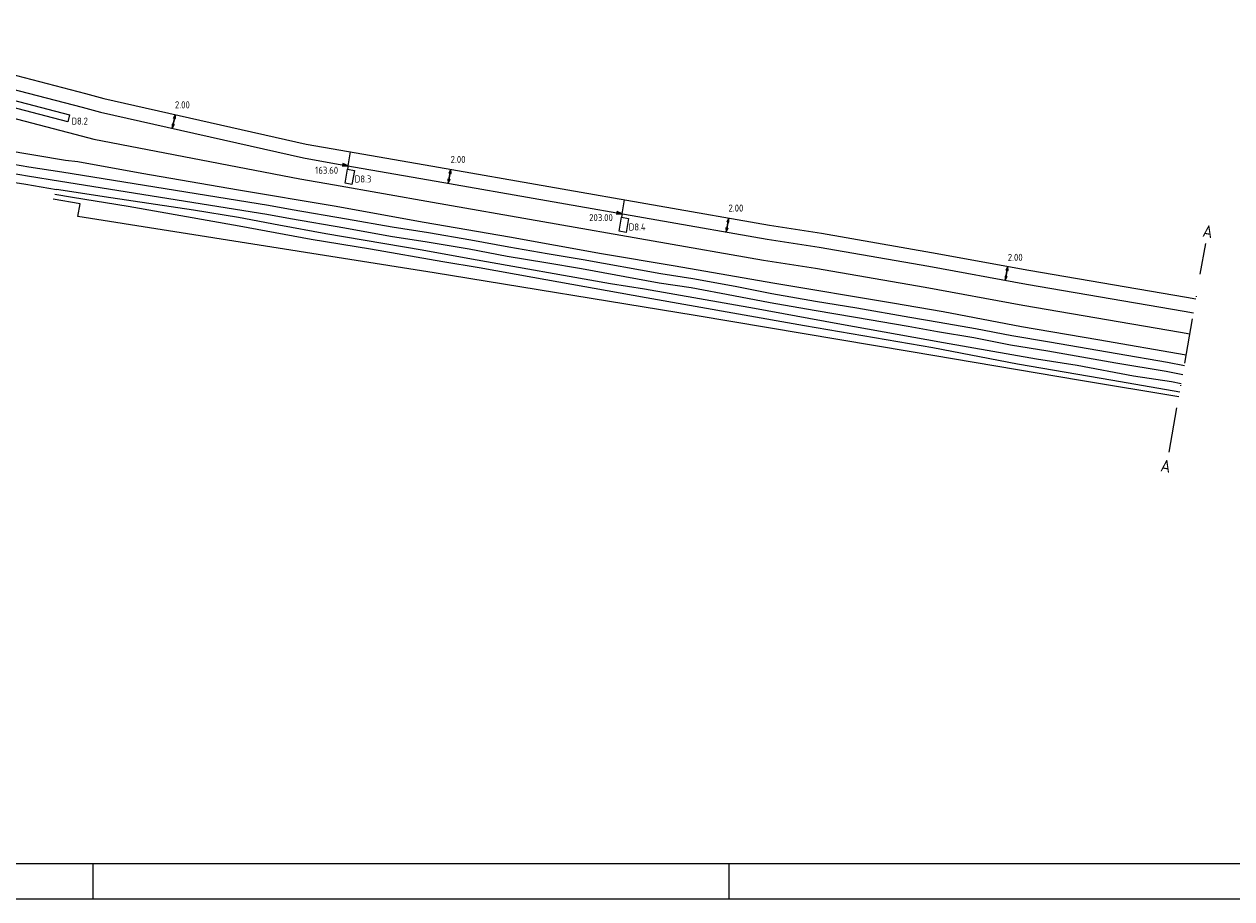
# Model space of a CAD drawing. Extents: x 272479 to 273074, y 965943 to 966363.
# Tile 8 of 29: x 272791 to 272962, y 965943 to 966067. Entities that reach past the tile are written whole.
import ezdxf
from ezdxf.enums import TextEntityAlignment as Align

# ---------------------------------------------------------------- set-up
doc = ezdxf.new("R2010")
doc.units = 0
doc.header["$LTSCALE"] = 0.25
doc.header["$MEASUREMENT"] = 0
doc.linetypes.add('DASHDOTX2', pattern=[50.8, 25.4, -12.7, 0, -12.7])
doc.layers.get('0').update_dxf_attribs({"linetype": 'CONTINUOUS'})
for name, color, linetype in [('01-CALQUE', 1, 'CONTINUOUS'), ('KABEL-500', 3, 'CONTINUOUS'), ('LUS-T-CODE', 1, 'CONTINUOUS'), ('LUSSEN', 7, 'CONTINUOUS'), ('MAAT-T-CODE', 7, 'CONTINUOUS'), ('MAATVOERING', 7, 'CONTINUOUS'), ('MARKERING', 9, 'CONTINUOUS'), ('ONDERGROND', 7, 'CONTINUOUS'), ('TXT-035', 2, 'CONTINUOUS'), ('UITSLIJPER', 1, 'CONTINUOUS')]:
    doc.layers.add(name, color=color, linetype=linetype)
doc.styles.add('I020-1', font='ISO', dxfattribs={"height": 2})
doc.styles.add('ISO', font='isocp.shx')

# ---------------------------------------------------------------- blocks, each defined once
blk = doc.blocks.new('NB_KAA0')
at = {"color": 1}
for p, q in [((644, 0), (644, 10)), ((824, 0), (824, 10))]:
    blk.add_line(p, q, dxfattribs=at)
blk.add_lwpolyline([(1189, 0), (1189, 841), (0, 841), (0, 0)], close=True, dxfattribs=at)
at = {"color": 5}
blk.add_lwpolyline([(1179, 10), (1179, 831), (25, 831), (25, 10)], close=True, dxfattribs=at)
at = {"color": 1, "style": 'ISO', "width": 0.8}
blk.add_attdef('PLOTDATUM', (23, 10), '', height=2, rotation=90, dxfattribs=at)
blk.add_attdef('FILENAAM', text='', height=2, dxfattribs=at).set_placement((1179, 7), align=Align.RIGHT)
blk = doc.blocks.new('V_20X1')
blk.add_lwpolyline([(0.5, 0), (0.5, -20), (-0.5, -20), (-0.5, 0)], close=True)
at = {"layer": 'LUS-T-CODE', "style": 'I020-1'}
blk.add_attdef('LUS', text='', height=1, rotation=270, dxfattribs=at).set_placement((0.01, -21.61), align=Align.MIDDLE)
blk = doc.blocks.new('V_1X2')
blk.add_lwpolyline([(-1, 0), (1, 0), (1, -1), (-1, -1), (-1, 0)])
at = {"layer": 'LUS-T-CODE', "style": 'I020-1'}
blk.add_attdef('LUS', text='', height=1, rotation=270, dxfattribs=at).set_placement((0.02, -2.42), align=Align.MIDDLE)
blk = doc.blocks.new('V_P2')
for p, q in [((0, 0), (0.78, 0.19)), ((0, 0), (0.78, 0.15)), ((0, 0), (0.78, 0.1)), ((0.78, 0.06), (0, 0)), ((0, 0), (0.78, 0.05)), ((0.78, 0.04), (0, 0)), ((0, 0), (0.78, 0)), ((0.78, -0.19), (0, 0)), ((0, 0), (0.78, -0.1)), ((0, 0), (0.78, -0.15)), ((0, 0), (0.78, -0.05)), ((0, 0), (0.78, 0)), ((0.78, -0.19), (0.78, 0.19))]:
    blk.add_line(p, q)
for points in [[(0.78, 0.18), (0, 0)], [(0, 0), (0.78, 0.17)], [(0.78, 0.16), (0, 0)], [(0.78, 0.13), (0, 0)], [(0, 0), (0.78, 0.12)], [(0.78, 0.11), (0, 0)], [(0.78, 0.08), (0, 0)], [(0, 0), (0.78, 0.07)], [(0, 0), (0.78, 0.03)], [(0.78, 0.01), (0, 0)], [(0.78, -0.18), (0, 0)], [(0, 0), (0.78, -0.17)], [(0.78, -0.16), (0, 0)], [(0.78, -0.13), (0, 0)], [(0, 0), (0.78, -0.12)], [(0.78, -0.11), (0, 0)], [(0, 0), (0.78, -0.07)], [(0.78, -0.04), (0, 0)], [(0, 0), (0.78, -0.03)], [(0.78, -0.06), (0, 0)], [(0.78, -0.08), (0, 0)], [(0.78, -0.01), (0, 0)]]:
    blk.add_lwpolyline(points)
at = {"layer": 'MAAT-T-CODE', "style": 'I020-1'}
blk.add_attdef('MAAT', text='', height=1, dxfattribs=at).set_placement((1.5, 0), align=Align.MIDDLE)
blk = doc.blocks.new('V_PLS')
at = {"layer": 'MAATVOERING'}
for points in [[(0.57, 0.14), (0, 0)], [(0.57, 0.12), (0, 0)], [(0.57, 0.11), (0, 0)], [(0.57, 0.09), (0, 0)], [(0.57, 0.07), (0, 0)], [(0.57, 0.05), (0, 0)], [(0.57, 0.04), (0, 0)], [(0.57, 0.02), (0, 0)], [(0.57, -0.12), (0, 0)], [(0.57, -0.09), (0, 0)], [(0.57, -0.05), (0, 0)], [(0.57, -0.02), (0, 0)], [(0.57, -0.14), (0, 0)], [(0.57, -0.04), (0, 0)], [(0.57, -0.07), (0, 0)], [(0.57, -0.11), (0, 0)], [(0, 0), (0.57, 0)], [(1, 0), (0, 0)], [(0.57, -0.14), (0.57, 0.14)]]:
    blk.add_lwpolyline(points, dxfattribs=at)
blk = doc.blocks.new('V_PRS')
at = {"layer": 'MAATVOERING'}
for points in [[(0, 0), (-1, 0)], [(-0.57, 0.14), (-0.57, -0.14)], [(-0.57, 0.14), (0, 0)], [(-0.57, 0.12), (0, 0)], [(-0.57, 0.11), (0, 0)], [(-0.57, 0.09), (0, 0)], [(-0.57, 0.07), (0, 0)], [(-0.57, 0.05), (0, 0)], [(-0.57, 0.04), (0, 0)], [(-0.57, 0.02), (0, 0)], [(-0.57, -0.11), (0, 0)], [(-0.57, -0.07), (0, 0)], [(-0.57, -0.04), (0, 0)], [(0, 0), (-0.57, 0)], [(-0.57, -0.02), (0, 0)], [(-0.57, -0.05), (0, 0)], [(-0.57, -0.09), (0, 0)], [(-0.57, -0.12), (0, 0)], [(-0.57, -0.14), (0, 0)]]:
    blk.add_lwpolyline(points, dxfattribs=at)
at = {"layer": 'MAAT-T-CODE', "style": 'I020-1'}
blk.add_attdef('MAAT', text='', height=1, dxfattribs=at).set_placement((-2.5, 0), align=Align.MIDDLE)

msp = doc.modelspace()

# ---------------------------------------------------------------- linework, layer by layer
at = {"layer": 'KABEL-500'}
for p, q in [((272837.2, 966046.71), (272837.54, 966048.68)), ((272876.01, 966039.91), (272876.35, 966041.88))]:
    msp.add_line(p, q, dxfattribs=at)
msp.add_lwpolyline([(272764.78, 966064.66), (272764.78, 966064.66), (272764.78, 966064.66), (272769.01, 966064.13), (272779.34, 966062.31), (272800.04, 966056.92), (272802.6, 966056.25), (272831.28, 966049.77), (272836.15, 966048.92), (272849.99, 966046.5), (272896.84, 966038.29), (272904.2, 966037.14), (272919.78, 966034.43), (272933.57, 966031.9), (272955.9, 966028.09), (272957.23, 966027.86)], dxfattribs=at)
at = {"layer": 'MAATVOERING'}
for p, q in [((272812.31, 966052.01), (272812.75, 966053.96)), ((272851.38, 966044.23), (272851.73, 966046.2)), ((272890.73, 966037.33), (272891.08, 966039.3)), ((272930.23, 966030.48), (272930.59, 966032.45))]:
    msp.add_line(p, q, dxfattribs=at)
at = {"layer": 'MAATVOERING', "color": 5, "linetype": 'DASHDOTX2'}
msp.add_line((272953.44, 966006.14), (272958.6, 966035.69), dxfattribs=at)
at = {"layer": 'MARKERING'}
for points in [[(272765.3, 966058.74), (272765.3, 966058.74), (272766.3, 966058.56), (272767.99, 966058.27), (272778.08, 966056.49), (272798.54, 966051.16), (272801.2, 966050.47), (272830.38, 966044.84), (272830.38, 966044.84)], [(272789.65, 966045.63), (272791.8, 966045.28), (272796.47, 966044.53), (272825.72, 966039.85), (272829.07, 966039.21), (272836.76, 966037.9), (272843.21, 966036.75), (272848.38, 966035.95), (272854.34, 966034.95), (272859.73, 966033.92), (272865.19, 966032.98), (272870.23, 966032.16), (272881.25, 966030.14), (272885.76, 966029.44), (272891.75, 966028.35), (272896.96, 966027.35), (272903.17, 966026.25), (272909.01, 966025.27), (272916.48, 966023.98), (272920.64, 966023.24), (272925.8, 966022.36), (272930.95, 966021.36), (272936.26, 966020.47), (272945.86, 966018.8), (272952.99, 966017.59), (272955.36, 966017.15)], [(272830.38, 966044.84), (272835.29, 966043.98), (272849.13, 966041.56), (272896.02, 966033.34), (272903.38, 966032.2), (272918.9, 966029.49), (272932.7, 966026.96), (272955.05, 966023.15), (272956.37, 966022.92)]]:
    msp.add_lwpolyline(points, dxfattribs=at)
at = {"layer": 'ONDERGROND'}
for points in [[(272759.1, 966063.85), (272764.47, 966062.89), (272766.98, 966062.45), (272768.67, 966062.16), (272778.92, 966060.35), (272799.54, 966054.98), (272802.13, 966054.3), (272830.88, 966047.81), (272835.81, 966046.95), (272849.65, 966044.53), (272896.51, 966036.32), (272903.88, 966035.17), (272919.43, 966032.46), (272933.22, 966029.93), (272955.56, 966026.12), (272956.89, 966025.89)], [(272955.84, 966019.88), (272943.34, 966022.06), (272932.54, 966023.9), (272921.44, 966026), (272914.26, 966027.24), (272897.34, 966030.09), (272883.52, 966032.47), (272873.08, 966034.24), (272860.07, 966036.58), (272847.98, 966038.65), (272835.21, 966040.97), (272821.69, 966043.24), (272808.02, 966045.62), (272798.93, 966047.25), (272797.19, 966047.46), (272783.97, 966049.68), (272779.84, 966050.37), (272770.17, 966051.85), (272756.86, 966053.91)], [(272789.84, 966046.92), (272792.01, 966046.57), (272796.68, 966045.82), (272825.95, 966041.14), (272829.3, 966040.5), (272836.99, 966039.18), (272843.42, 966038.04), (272848.59, 966037.24), (272854.57, 966036.23), (272859.96, 966035.21), (272865.4, 966034.27), (272870.46, 966033.44), (272881.47, 966031.43), (272885.98, 966030.73), (272891.99, 966029.63), (272897.2, 966028.63), (272903.39, 966027.54), (272909.22, 966026.56), (272916.7, 966025.27), (272920.86, 966024.53), (272926.03, 966023.65), (272931.18, 966022.64), (272936.48, 966021.76), (272946.08, 966020.09), (272953.22, 966018.88), (272955.59, 966018.43)], [(272789.47, 966044.42), (272791.56, 966044.08), (272795.9, 966043.33)]]:
    msp.add_lwpolyline(points, dxfattribs=at)
at = {"layer": 'ONDERGROND', "flags": 128}
for points in [[(272795.91, 966043.37), (272803.63, 966042.19), (272815.32, 966040.46), (272821.69, 966039.4), (272827.4, 966038.35), (272834.05, 966037.1), (272847.68, 966034.8), (272854.66, 966033.5), (272874.34, 966030.05), (272879.15, 966029.27), (272894.71, 966026.53), (272906.55, 966024.36), (272921.48, 966021.69), (272934.67, 966019.36), (272940.41, 966018.46), (272948.4, 966016.95), (272953.78, 966016.13), (272955.14, 966015.87)], [(272954.81, 966013.97), (272940.87, 966016.27), (272916.91, 966020.36), (272886.35, 966025.51), (272849.39, 966031.52), (272798.92, 966039.5), (272799.26, 966041.31), (272795.47, 966041.97)], [(272795.7, 966042.69), (272798.19, 966042.26), (272806.08, 966040.98), (272821.78, 966038.21), (272831.96, 966036.32), (272840.36, 966034.94), (272850.62, 966033.14), (272855.76, 966032.28), (272863.34, 966030.94), (272879.4, 966028.03), (272892.47, 966025.75), (272901.8, 966024.07), (272919.99, 966020.96), (272931.96, 966018.65), (272945.45, 966016.35), (272954.93, 966014.67)]]:
    msp.add_lwpolyline(points, dxfattribs=at)
at = {"layer": 'UITSLIJPER'}
for p, q in [((272837.2, 966046.71), (272837.11, 966046.21)), ((272876.01, 966039.91), (272875.92, 966039.41))]:
    msp.add_line(p, q, dxfattribs=at)

# ---------------------------------------------------------------- block references
at = {"layer": '01-CALQUE', "xscale": 0.5, "yscale": 0.5, "zscale": 0.5}
msp.add_blockref('NB_KAA0', (272479.13, 965942.87), dxfattribs=at)
at = {"layer": 'LUSSEN'}
ref = msp.add_blockref('V_20X1', (272778.3, 966058.47), dxfattribs=dict(at, rotation=75.3909636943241))
ref.add_attrib('LUS', 'D8.2', dxfattribs={"layer": 'LUS-T-CODE', "height": 1, "style": 'I020-1'}).set_placement((272799.21, 966053.03), align=Align.MIDDLE)
ref = msp.add_blockref('V_1X2', (272836.94, 966045.22), dxfattribs=dict(at, rotation=80.07536496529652))
ref.add_attrib('LUS', 'D8.3', dxfattribs={"layer": 'LUS-T-CODE', "height": 1, "style": 'I020-1'}).set_placement((272839.32, 966044.83), align=Align.MIDDLE)
ref = msp.add_blockref('V_1X2', (272875.75, 966038.43), dxfattribs=dict(at, rotation=80.07536496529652))
ref.add_attrib('LUS', 'D8.4', dxfattribs={"layer": 'LUS-T-CODE', "height": 1, "style": 'I020-1'}).set_placement((272878.13, 966038.03), align=Align.MIDDLE)
at = {"layer": 'MAATVOERING'}
ref = msp.add_blockref('V_PRS', (272812.75, 966053.96), dxfattribs=dict(at, rotation=77.27725793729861))
ref.add_attrib('MAAT', '2.00', dxfattribs={"layer": 'MAAT-T-CODE', "height": 1, "style": 'I020-1'}).set_placement((272813.74, 966055.33), align=Align.MIDDLE)
for p, rotation in [((272812.31, 966052.01), 77.27725793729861), ((272851.38, 966044.23), 80.06145556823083), ((272890.73, 966037.33), 80.06145556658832), ((272930.23, 966030.48), 79.6180670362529)]:
    msp.add_blockref('V_PLS', p, dxfattribs=dict(at, rotation=rotation))
ref = msp.add_blockref('V_PRS', (272851.73, 966046.2), dxfattribs=dict(at, rotation=80.06145556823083))
ref.add_attrib('MAAT', '2.00', dxfattribs={"layer": 'MAAT-T-CODE', "height": 1, "style": 'I020-1'}).set_placement((272852.77, 966047.6), align=Align.MIDDLE)
ref = msp.add_blockref('V_P2', (272837.2, 966046.71), dxfattribs=dict(at, rotation=170.0753649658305))
ref.add_attrib('MAAT', '163.60', dxfattribs={"layer": 'MAAT-T-CODE', "height": 1, "style": 'I020-1'}).set_placement((272834.16, 966046.06), align=Align.MIDDLE)
ref = msp.add_blockref('V_PRS', (272891.08, 966039.3), dxfattribs=dict(at, rotation=80.06145556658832))
ref.add_attrib('MAAT', '2.00', dxfattribs={"layer": 'MAAT-T-CODE', "height": 1, "style": 'I020-1'}).set_placement((272892.1, 966040.71), align=Align.MIDDLE)
ref = msp.add_blockref('V_P2', (272876.01, 966039.91), dxfattribs=dict(at, rotation=170.0614555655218))
ref.add_attrib('MAAT', '203.00', dxfattribs={"layer": 'MAAT-T-CODE', "height": 1, "style": 'I020-1'}).set_placement((272873, 966039.36), align=Align.MIDDLE)
ref = msp.add_blockref('V_PRS', (272930.59, 966032.45), dxfattribs=dict(at, rotation=79.6180670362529))
ref.add_attrib('MAAT', '2.00', dxfattribs={"layer": 'MAAT-T-CODE', "height": 1, "style": 'I020-1'}).set_placement((272931.64, 966033.73), align=Align.MIDDLE)

# ---------------------------------------------------------------- texts
at = {"layer": 'TXT-035', "style": 'ISO'}
for p in [(272958.06, 966036.67), (272952.11, 966003.44)]:
    msp.add_text('A', height=1.75, rotation=350.087, dxfattribs=at).set_placement(p)

doc.saveas('drawing.dxf')
